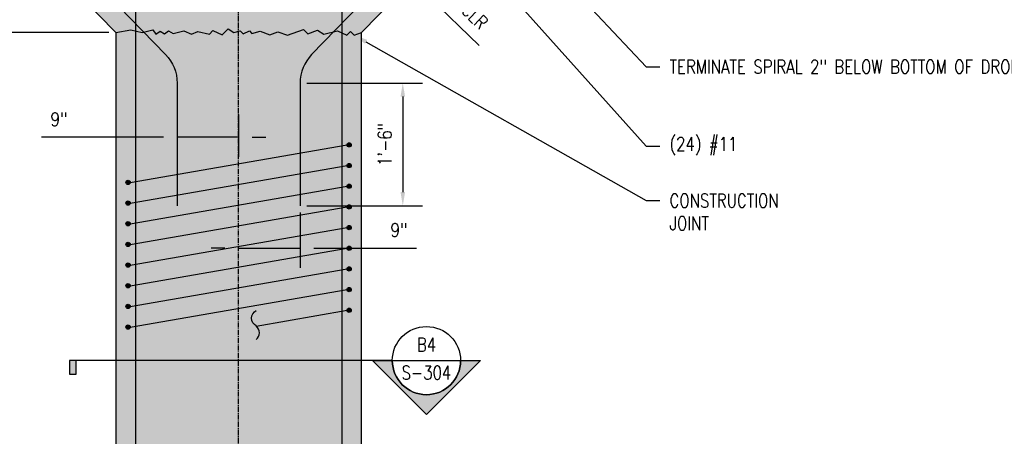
# Model space of a CAD drawing. Header units: inches. Extents: x 870 to 1996, y -84 to 460.
# Tile 12 of 20: x 970 to 1114, y 71 to 132. Entities that reach past the tile are written whole.
import ezdxf
from ezdxf import colors
from ezdxf.entities.mleader import LeaderData, LeaderLine
from ezdxf.enums import TextEntityAlignment as Align
from ezdxf.math import Vec2, Vec3

# ---------------------------------------------------------------- set-up
doc = ezdxf.new("R2010")
doc.units = ezdxf.units.IN
doc.header["$MEASUREMENT"] = 0
doc.linetypes.add('CENTER2', pattern=[1.125, 0.75, -0.125, 0.125, -0.125])
for name, color, linetype in [('A-DETL', 3, 'Continuous'), ('A-DETL-WIDE', 5, 'Continuous'), ('G-ANNO-SYMB', 2, 'Continuous'), ('S-ANNO-DIMS', 1, 'Continuous'), ('S-ANNO-NOTE', 2, 'Continuous'), ('S-ANNO-SYMB', 2, 'Continuous'), ('S-ANNO-TEXT', 2, 'Continuous'), ('S-COLS', 53, 'Continuous'), ('S-GRID', 1, 'CENTER2')]:
    doc.layers.add(name, color=color, linetype=linetype)
doc.layers.add('A-WALL-PATT', color=9, linetype='Continuous', true_color=0x808080)
doc.styles.add('Annotative', font='romans.shx', dxfattribs={"width": 0.8, "height": 0.125})
doc.styles.add('Arial', font='romans.shx', dxfattribs={"width": 0.8})
doc.styles.add('ROMANS', font='romans.shx', dxfattribs={"width": 0.8})
doc.dimstyles.new('Annotative', dxfattribs={"dimscale": 0, "dimtxt": 0.125, "dimasz": 0.125, "dimexe": 0.18, "dimexo": 0.0625, "dimgap": 0.09, "dimtad": 1, "dimdec": 3, "dimzin": 3, "dimdsep": 46, "dimlunit": 4, "dimtxsty": 'Annotative', "dimcen": 0.09, "dimclrt": 2, "dimazin": 2, "dimtfac": 1, "dimtdec": 3, "dimtmove": 0, "dimatfit": 0, "dimfxl": 1, "dimtfill": 1, "dimfrac": 2, "dimtolj": 1, "dimtzin": 0, "dimarcsym": 0})

# ---------------------------------------------------------------- blocks, each defined once
blk = doc.blocks.new('*D60')
at = {"layer": 'S-ANNO-DIMS', "color": 0, "lineweight": -2, "transparency": 16777216}
for p, q in [((983.08, 130.12), (955.93, 130.12)), ((958.81, 128.12), (958.81, 3.5))]:
    blk.add_line(p, q, dxfattribs=at)
at = {"layer": 'S-ANNO-DIMS', "color": 0, "transparency": 16777216}
for points in [[(958.47, 128.12), (959.14, 128.12), (958.81, 130.12)], [(958.47, 3.5), (959.14, 3.5), (958.81, 1.5)]]:
    blk.add_solid(points, dxfattribs=at)
at = {"layer": 'S-ANNO-DIMS', "color": 2, "lineweight": -3, "transparency": 16777216, "insert": (955.84, 65.81), "char_height": 2, "width": 23.6482, "attachment_point": 5, "rotation": 90, "style": 'Annotative'}
blk.add_mtext('\\A1;10\'-8 5/8"', dxfattribs=at)
blk = doc.blocks.new('*D61')
at = {"layer": 'S-ANNO-DIMS', "color": 0, "lineweight": -2, "transparency": 16777216}
for p, q in [((993.08, 121.73), (993.08, 111.91)), ((1002.08, 118.13), (1002.08, 111.91)), ((991.08, 114.79), (973.22, 114.79)), ((1002.08, 114.79), (993.08, 114.79)), ((1004.08, 114.79), (1006.08, 114.79))]:
    blk.add_line(p, q, dxfattribs=at)
at = {"layer": 'S-ANNO-DIMS', "color": 0, "transparency": 16777216}
for points in [[(991.08, 115.12), (991.08, 114.46), (993.08, 114.79)], [(1004.08, 115.12), (1004.08, 114.46), (1002.08, 114.79)]]:
    blk.add_solid(points, dxfattribs=at)
at = {"layer": 'S-ANNO-DIMS', "color": 2, "lineweight": -3, "transparency": 16777216, "insert": (975.77, 117.42), "char_height": 2, "width": 3.1065, "attachment_point": 5, "style": 'Annotative', "bg_fill": 3, "box_fill_scale": 1.25, "bg_fill_color": 256, "bg_fill_true_color": 13158600, "bg_fill_transparency": 0}
blk.add_mtext('\\A1;9"', dxfattribs=at)
blk = doc.blocks.new('*D62')
at = {"layer": 'S-ANNO-DIMS', "color": 0, "lineweight": -2, "transparency": 16777216}
for p, q in [((1011.08, 103.73), (1011.08, 95.65)), ((1000.08, 98.53), (998.08, 98.53)), ((1002.08, 98.53), (1011.08, 98.53)), ((1013.08, 98.53), (1028.11, 98.53))]:
    blk.add_line(p, q, dxfattribs=at)
at = {"layer": 'S-ANNO-DIMS', "color": 0, "transparency": 16777216}
for points in [[(1000.08, 98.86), (1000.08, 98.19), (1002.08, 98.53)], [(1013.08, 98.86), (1013.08, 98.19), (1011.08, 98.53)]]:
    blk.add_solid(points, dxfattribs=at)
at = {"layer": 'S-ANNO-DIMS', "color": 2, "lineweight": -3, "transparency": 16777216, "insert": (1025.56, 101.16), "char_height": 2, "width": 3.1065, "attachment_point": 5, "style": 'Annotative', "bg_fill": 3, "box_fill_scale": 1.25, "bg_fill_color": 256, "bg_fill_true_color": 13158600, "bg_fill_transparency": 0}
blk.add_mtext('\\A1;9"', dxfattribs=at)
blk = doc.blocks.new('*D66')
at = {"layer": 'S-ANNO-DIMS', "color": 0, "lineweight": -2, "transparency": 16777216}
for p, q in [((1012.08, 122.73), (1029, 122.73)), ((1026.12, 120.73), (1026.12, 106.73)), ((1012.08, 104.73), (1029, 104.73))]:
    blk.add_line(p, q, dxfattribs=at)
at = {"layer": 'S-ANNO-DIMS', "color": 0, "transparency": 16777216}
for points in [[(1025.79, 120.73), (1026.46, 120.73), (1026.12, 122.73)], [(1025.79, 106.73), (1026.46, 106.73), (1026.12, 104.73)]]:
    blk.add_solid(points, dxfattribs=at)
at = {"layer": 'S-ANNO-DIMS', "color": 2, "lineweight": -3, "transparency": 16777216, "insert": (1023.49, 113.73), "char_height": 2, "width": 8.2186, "attachment_point": 5, "rotation": 90, "style": 'Annotative'}
blk.add_mtext('\\A1;1\'-6"', dxfattribs=at)
blk = doc.blocks.new('Reinforcing Bar Section_USACE - __5-V7-INTERIOR COLUMN SECTION')
h = blk.add_hatch(color=256)
h.dxf.hatch_style = 1
h.paths.add_polyline_path([(-1177.2, 10.66, 1), (-1177.83, 10.66, 1)])
blk.add_circle((-1177.51, 10.66), 0.312)
blk = doc.blocks.new('*D71')
at = {"layer": 'S-ANNO-DIMS', "color": 0, "lineweight": -2, "transparency": 16777216}
for p, q in [((1023.91, 141.25), (1022.48, 142.65)), ((1025.35, 139.86), (1027.5, 137.77)), ((1028.93, 136.38), (1037.3, 128.25))]:
    blk.add_line(p, q, dxfattribs=at)
at = {"layer": 'S-ANNO-DIMS', "color": 0, "transparency": 16777216}
for points in [[(1024.15, 141.49), (1023.68, 141.01), (1025.35, 139.86)], [(1029.17, 136.61), (1028.7, 136.14), (1027.5, 137.77)]]:
    blk.add_solid(points, dxfattribs=at)
at = {"layer": 'S-ANNO-DIMS', "color": 2, "transparency": 16777216, "insert": (1037.81, 133.74), "char_height": 2, "attachment_point": 5, "rotation": 315.8401, "style": 'Annotative', "bg_fill": 3, "box_fill_scale": 1.25, "bg_fill_color": 256, "bg_fill_true_color": 13158600, "bg_fill_transparency": 0}
blk.add_mtext('\\A1;3"\\PCLR', dxfattribs=at)
blk = doc.blocks.new('*U83')
at = {"lineweight": -3}
blk.add_hatch(color=256, dxfattribs=at).paths.add_polyline_path([(-3.205, 0), (-3.2675, 0), (-3.2675, -0.125), (-3.205, -0.125)])
h = blk.add_hatch(color=256, dxfattribs=at)
edge = h.paths.add_edge_path()
edge.add_line((0.3125, 0), (0.4947, 0))
edge.add_line((0.4947, 0), (0, -0.4947))
edge.add_line((0, -0.4947), (-0.4947, 0))
edge.add_line((-0.4947, 0), (-0.3125, 0))
edge.add_arc((0, 0), 0.3125, 180, 360)
at = {"linetype": 'Continuous', "lineweight": -3}
blk.add_line((-0.3125, 0), (-3.2675, 0), dxfattribs=at)
at = {"lineweight": -3}
for p, q in [((-0.4947, 0), (0, -0.4947)), ((-0.3125, 0), (0.3125, 0)), ((0, -0.4947), (0.4947, 0))]:
    blk.add_line(p, q, dxfattribs=at)
at = {"lineweight": -3, "flags": 128}
blk.add_lwpolyline([(-3.205, 0), (-3.2675, 0), (-3.2675, -0.125), (-3.205, -0.125), (-3.205, 0)], close=True, dxfattribs=at)
blk.add_lwpolyline([(0.3125, 0), (0.4947, 0), (0, -0.4947), (-0.4947, 0), (-0.3125, 0, 1), (0.3125, 0)], format="xyb", close=True, dxfattribs=at)
blk.add_lwpolyline([(0.3125, -0.0156), (0.3125, -0.0156)], dxfattribs=at)
blk.add_lwpolyline([(0.3125, -0.0156), (0.3125, -0.0156)], dxfattribs=at)
at = {"lineweight": -3}
blk.add_circle((0, 0), 0.3125, dxfattribs=at)
at = {"linetype": 'Continuous', "lineweight": -3, "style": 'Arial'}
blk.add_attdef('X#', text='', height=0.0938, dxfattribs=at).set_placement((0, 0.0469), align=Align.BOTTOM_CENTER)
blk.add_attdef('X-###', text='', height=0.0938, dxfattribs=at).set_placement((0, -0.0469), align=Align.TOP_CENTER)

msp = doc.modelspace()

# ---------------------------------------------------------------- hatches: boundary and pattern name
at = {"layer": 'A-WALL-PATT', "lineweight": -3}
h = msp.add_hatch(dxfattribs=at)
h.set_pattern_fill('AR-CONC', color=8, style=0)
h.set_pattern_definition([(50, (0, 0), (7.172602, -0.62752), [0.75, -8.25]), (355, (0, 0), (-1.387513, 7.52192), [0.6, -6.6]), (100.45144, (0.598, -0.052), (5.78509, 6.8944), [0.6374, -7.01142]), (46.1842, (0, 2), (10.67241, -1.65519), [1.125, -12.375]), (96.6356, (0.889, 1.862), (9.34662, 9.74119), [0.9561, -10.51714]), (351.1842, (0, 2), (9.34662, 9.74119), [0.9, -9.9]), (21, (1, 1.5), (5.96907, -4.02619), [0.75, -8.25]), (326, (1, 1.5), (2.433153, 7.2515), [0.6, -6.6]), (71.45144, (1.4974, 1.1645), (8.402224, 3.22531), [0.6374, -7.01142]), (37.5, (0, 0), (0.1215986, 3.3289385), [0, -6.52, 0, -6.7, 0, -6.625]), (7.5, (0, 0), (2.630695, 3.944117), [0, -3.82, 0, -6.37, 0, -2.525]), (327.5, (-2.23, 0), (5.3382244, -0.225549), [0, -2.5, 0, -7.8, 0, -10.35]), (317.5, (-3.23, 0), (5.831862, 1.00105), [0, -3.25, 0, -5.18, 0, -7.35])])
h.paths.add_polyline_path([(1098.0774, 185.375), (1150.1995, 185.375), (1150.1995, 197.875), (1150.1995, 198.875), (1149.1995, 199.375), (1150.1995, 199.875), (1150.1995, 206.375), (898.267, 206.375), (898.267, 199.875), (897.267, 199.375), (899.267, 198.375), (898.267, 197.875), (898.267, 185.375), (906.0774, 185.375), (918.0774, 173.375), (942.0774, 173.375), (984.0774, 130.125), (984.0774, 1.5), (986.2932, 1.8907), (987.9718, 1.5), (989.5238, 1.887), (989.954, 1.2726), (990.5684, 1.7028), (991.2179, 1.3278), (991.8323, 1.758), (992.4818, 1.383), (994.0488, 1.7737), (995.1817, 1.2454), (996.088, 1.668), (997.7925, 1.2713), (998.3228, 1.8016), (999.6823, 1.1677), (1000.5661, 2.0516), (1001.3539, 1.5), (1002.3198, 1.7588), (1002.7637, 1.315), (1003.67, 1.7376), (1004.0235, 1.384), (1005.2309, 1.7076), (1006.6405, 1.1945), (1007.8151, 1.622), (1009.2246, 1.109), (1011.5739, 1.9641), (1012.2101, 1.3278), (1012.7384, 1.6978), (1013.4066, 1.1372), (1014.4035, 1.5), (1014.6903, 1.0904), (1016.5696, 1.7745), (1017.9291, 1.1405), (1018.4594, 1.6709), (1018.9898, 1.1405), (1020.0774, 1.5), (1020.0774, 130.125), (1062.0774, 173.375), (1086.0774, 173.375)])

# ---------------------------------------------------------------- linework, layer by layer
at = {"layer": 'A-DETL', "lineweight": -3}
for p, q in [((986.2024, 108.1549), (1017.9524, 113.657)), ((986.2024, 105.1237), (1017.9524, 110.6258)), ((986.2024, 102.0924), (1017.9524, 107.5945)), ((986.2024, 99.0612), (1017.9524, 104.5633)), ((986.2024, 96.0299), (1017.9524, 101.532)), ((986.2024, 92.9987), (1017.9524, 98.5008)), ((986.2024, 89.9674), (1017.9524, 95.4695)), ((986.2024, 86.9362), (1017.9524, 92.4383)), ((1004.6687, 87.074), (1017.9524, 89.407))]:
    msp.add_line(p, q, dxfattribs=at)
msp.add_lwpolyline([(984.0774, 130.125), (986.2932, 130.5157), (987.9718, 130.125), (989.5238, 130.512), (989.954, 129.8976), (990.5684, 130.3278), (991.2179, 129.9528), (991.8323, 130.383), (992.4818, 130.008), (994.0488, 130.3987), (995.1817, 129.8704), (996.088, 130.293), (997.7925, 129.8963), (998.3228, 130.4266), (999.6823, 129.7927), (1000.5661, 130.6766), (1001.3539, 130.125), (1002.3198, 130.3838), (1002.7637, 129.94), (1003.67, 130.3626), (1004.0235, 130.009), (1005.2309, 130.3326), (1006.6405, 129.8195), (1007.8151, 130.247), (1009.2246, 129.734), (1011.5739, 130.5891), (1012.2101, 129.9528), (1013.632, 130.4968), (1014.5528, 129.8936), (1016.5696, 130.3995), (1017.9291, 129.7655), (1018.4594, 130.2959), (1018.9898, 129.7655), (1020.0774, 130.125)], dxfattribs=at)
msp.add_lwpolyline([(1004.6687, 85.1053, 0.44469329), (1004.6687, 87.1053, -0.60352966), (1004.6687, 89.3553)], format="xyb", dxfattribs=at)
at = {"layer": 'S-COLS', "lineweight": -3}
for p, q in [((984.0774, 130.125), (942.0774, 173.375)), ((1020.0774, 130.125), (1062.0774, 173.375)), ((984.0774, 130.125), (984.0774, 1.5)), ((1020.0774, 1.5), (1020.0774, 130.125))]:
    msp.add_line(p, q, dxfattribs=at)
at = {"layer": 'S-GRID', "lineweight": -3}
msp.add_line((1002.0774, -57.14), (1002.0774, 228.9767), dxfattribs=at)

# ---------------------------------------------------------------- block references
at = {"layer": 'A-DETL', "lineweight": -3}
for p in [(2163.4027, 97.4969), (2163.4027, 94.4657), (2163.4027, 91.4344), (2163.4027, 88.4032), (2163.4027, 85.3719), (2163.4027, 82.3407), (2195.7777, 81.7802), (2163.4027, 79.3094), (2195.7777, 78.749), (2163.4027, 76.2782)]:
    msp.add_blockref('Reinforcing Bar Section_USACE - __5-V7-INTERIOR COLUMN SECTION', p, dxfattribs=at)
at = {"layer": 'G-ANNO-SYMB', "lineweight": -3}
ref = msp.add_blockref('*U83', (1029.5861, 82.0232), dxfattribs=dict(at, xscale=16, yscale=16, zscale=16))
ref.add_attrib('X-###', 'S-304', dxfattribs={"layer": 'S-ANNO-SYMB', "color": 1, "linetype": 'Continuous', "lineweight": -2, "height": 2, "style": 'ROMANS', "width": 0.8}).set_placement((1029.5861, 81.2732), align=Align.TOP_CENTER)
ref.add_attrib('X#', 'B4', dxfattribs={"layer": 'S-ANNO-TEXT', "color": 1, "linetype": 'Continuous', "lineweight": -2, "height": 2, "style": 'ROMANS', "width": 0.8}).set_placement((1029.5861, 82.7732), align=Align.BOTTOM_CENTER)

# ---------------------------------------------------------------- dimensions: what is measured, and where the dimension line sits
at = {"layer": 'S-ANNO-DIMS', "lineweight": -3}
dim = msp.add_linear_dim(base=(958.8064, 1.5), p1=(984.0774, 130.125), p2=(984.0774, 1.5), angle=90, dimstyle='Annotative', override={"dimpost": '\\X', "dimse2": 1, "dimtfill": 0}, dxfattribs=at)
dim.commit()
dim.dimension.update_dxf_attribs({"geometry": '*D60', "text_midpoint": (955.8426, 65.8125)})

# ---------------------------------------------------------------- leaders
at = {"layer": 'S-ANNO-NOTE', "lineweight": -3}
ml = msp.add_multileader_mtext('Standard', dxfattribs=at)
ml.set_content('TERMINATE SPIRAL 2" BELOW BOTTOM OF DROP PANEL ELEVATION', color=256, style='Annotative')
ml.set_leader_properties(color=1, lineweight=-1)
ml.build(insert=Vec2(0, 0))
ml.multileader.update_dxf_attribs({"text_right_attachment_type": 3, "dogleg_length": 0.125, "arrow_head_size": 2, "scale": 16})
ctx = ml.context
ctx.base_point, ctx.scale, ctx.char_height, ctx.arrow_head_size, ctx.landing_gap_size, ctx.plane_origin = Vec3(1063.7456, 125.1122), 16, 2, 2, 1.44, Vec3(1038.7809, 126.8498)
ctx.right_attachment = 3
notes = []
notes.append((ctx, [(0, (1, 1, 0), (1061.7456, 125.1122), (1, 0), 2, [(0, [(1018.5774, 171.0625)], 0, [])])]))
ctx.mtext.insert, ctx.mtext.width, ctx.mtext.defined_height, ctx.mtext.flow_direction = Vec3(1065.1856, 126.1122), 33.949788, 8.4339, 5
for ctx, leaders in notes:
    for number, flags, end, landing, length, lines in leaders:
        leader = LeaderData()
        leader.index, (leader.has_last_leader_line, leader.has_dogleg_vector, leader.attachment_direction) = number, flags
        leader.last_leader_point, leader.dogleg_vector, leader.dogleg_length = Vec3(end), Vec3(landing), length
        for number, points, colour, breaks in lines:
            line = LeaderLine()
            line.index, line.vertices, line.color, line.breaks = number, Vec3.list(points), colors.encode_raw_color(colour), breaks
            leader.lines.append(line)
        ctx.leaders.append(leader)

# ---------------------------------------------------------------- next in the draw order: dimensions: what is measured, and where the dimension line sits
at = {"layer": 'S-ANNO-DIMS', "lineweight": -3}
dim = msp.add_linear_dim(base=(1002.0774, 114.789), p1=(993.0774, 122.7295), p2=(1002.0774, 119.1325), dimstyle='Annotative', override={"dimpost": '\\X', "dimsah": 1}, dxfattribs=at)
dim.commit()
dim.dimension.update_dxf_attribs({"geometry": '*D61', "text_midpoint": (975.7673, 114.789), "dimtype": 160})

# ---------------------------------------------------------------- next in the draw order: linework, layer by layer
at = {"layer": 'A-DETL-WIDE', "lineweight": -3}
for points in [[(898.267, 202.1887), (915.7413, 202.1887, -0.20272562), (920.0457, 200.3687), (991.3818, 126.9095, -0.19510467), (993.0774, 122.7295), (993.0774, 104.7295)], [(963.0217, 202.1887), (981.0217, 202.1887, -0.37765426), (986.9738, 196.9451), (986.9738, -37.1775, -0.41421356), (980.9738, -43.1775), (962.9738, -43.1775)]]:
    msp.add_lwpolyline(points, format="xyb", dxfattribs=at)

# ---------------------------------------------------------------- next in the draw order: dimensions: what is measured, and where the dimension line sits
at = {"layer": 'S-ANNO-DIMS', "lineweight": -3}
dim = msp.add_linear_dim(base=(1011.0774, 98.5265), p1=(1002.0774, 119.1325), p2=(1011.0774, 104.7295), dimstyle='Annotative', override={"dimpost": '\\X', "dimsah": 1, "dimse1": 1}, dxfattribs=at)
dim.commit()
dim.dimension.update_dxf_attribs({"geometry": '*D62', "text_midpoint": (1025.5612, 98.5265), "dimtype": 160})

# ---------------------------------------------------------------- next in the draw order: linework, layer by layer
at = {"layer": 'A-DETL-WIDE', "lineweight": -3}
msp.add_lwpolyline([(1041.1331, 202.1887), (1023.1331, 202.1887, 0.37765426), (1017.181, 196.9451), (1017.181, -37.1775, 0.41421356), (1023.181, -43.1775), (1041.181, -43.1775)], format="xyb", dxfattribs=at)

# ---------------------------------------------------------------- next in the draw order: block references
at = {"layer": 'A-DETL', "lineweight": -3}
for p in [(2195.7777, 102.999), (2195.7777, 99.9677), (2195.7777, 96.9365), (2195.7777, 93.9052), (2195.7777, 90.874), (2195.7777, 87.8427), (2195.7777, 84.8115)]:
    msp.add_blockref('Reinforcing Bar Section_USACE - __5-V7-INTERIOR COLUMN SECTION', p, dxfattribs=at)

# ---------------------------------------------------------------- next in the draw order: dimensions: what is measured, and where the dimension line sits
at = {"layer": 'S-ANNO-DIMS', "lineweight": -3}
dim = msp.add_linear_dim(base=(1026.1218, 104.7295), p1=(1011.0774, 122.7295), p2=(1011.0774, 104.7295), angle=90, dimstyle='Annotative', override={"dimpost": '\\X', "dimtfill": 0}, dxfattribs=at)
dim.commit()
dim.dimension.update_dxf_attribs({"geometry": '*D66', "text_midpoint": (1023.4914, 113.7295)})

# ---------------------------------------------------------------- next in the draw order: leaders
at = {"layer": 'S-ANNO-NOTE', "lineweight": -3}
ml = msp.add_multileader_mtext('Standard', dxfattribs=at)
ml.set_content('\\pxt3.2,6.4,9.6,12.8,16,19.2,22.4,25.6,28.8,32,35.2,38.4,41.6,44.8,48,51.2,54.4,57.6,60.8,64,67.2,70.4,73.6,76.8,80,83.2,86.4,89.6,92.8,96,99.2,102.4;{\\C256;CONSTRUCTION\\PJOINT}', color=256, style='Annotative')
ml.set_leader_properties(color=1, linetype='ByLayer', lineweight=-1)
ml.build(insert=Vec2(0, 0))
ml.multileader.update_dxf_attribs({"text_right_attachment_type": 3, "dogleg_length": 0.125, "arrow_head_size": 2, "scale": 16})
ctx = ml.context
ctx.base_point, ctx.scale, ctx.char_height, ctx.arrow_head_size, ctx.landing_gap_size, ctx.plane_origin = Vec3(1063.7456, 105.4837), 16, 2, 2, 1.44, Vec3(1026.4923, 101.1773)
ctx.right_attachment = 3
notes = []
notes.append((ctx, [(0, (1, 1, 0), (1061.7456, 105.4837), (1, 0), 2, [(0, [(1018.9898, 129.7655)], 0, [])])]))
ctx.mtext.insert, ctx.mtext.width, ctx.mtext.defined_height, ctx.mtext.flow_direction = Vec3(1065.1856, 106.4837), 34.61305, 4.6939, 5
for ctx, leaders in notes:
    for number, flags, end, landing, length, lines in leaders:
        leader = LeaderData()
        leader.index, (leader.has_last_leader_line, leader.has_dogleg_vector, leader.attachment_direction) = number, flags
        leader.last_leader_point, leader.dogleg_vector, leader.dogleg_length = Vec3(end), Vec3(landing), length
        for number, points, colour, breaks in lines:
            line = LeaderLine()
            line.index, line.vertices, line.color, line.breaks = number, Vec3.list(points), colors.encode_raw_color(colour), breaks
            leader.lines.append(line)
        ctx.leaders.append(leader)

# ---------------------------------------------------------------- next in the draw order: dimensions: what is measured, and where the dimension line sits
at = {"layer": 'S-ANNO-DIMS'}
dim = msp.add_linear_dim(base=(1025.3479, 139.8586), p1=(1031.1869, 141.5651), p2=(1029.0347, 143.6551), angle=135.840054, text='<>\\PCLR', dimstyle='Annotative', override={"dimpost": '\\X', "dimse1": 1, "dimse2": 1}, dxfattribs=at)
dim.commit()
dim.dimension.update_dxf_attribs({"geometry": '*D71', "text_midpoint": (1034.8185, 130.6616), "dimtype": 161})

# ---------------------------------------------------------------- next in the draw order: linework, layer by layer
at = {"layer": 'A-DETL-WIDE', "lineweight": -3}
msp.add_lwpolyline([(1112.4135, 202.1887), (1088.4135, 202.1887, 0.20272562), (1084.1091, 200.3687), (1012.773, 126.9095, 0.19510467), (1011.0774, 122.7295), (1011.0774, 104.7295)], format="xyb", dxfattribs=at)

# ---------------------------------------------------------------- next in the draw order: leaders
at = {"layer": 'S-ANNO-NOTE', "lineweight": -3}
ml = msp.add_multileader_mtext('Standard', dxfattribs=at)
ml.set_content('(24) #11', color=256, style='Annotative')
ml.set_leader_properties(color=1, lineweight=-1)
ml.build(insert=Vec2(0, 0))
ml.multileader.update_dxf_attribs({"text_right_attachment_type": 3, "dogleg_length": 0.125, "arrow_head_size": 2, "scale": 16})
ctx = ml.context
ctx.base_point, ctx.scale, ctx.char_height, ctx.arrow_head_size, ctx.landing_gap_size, ctx.plane_origin = Vec3(1063.7456, 113.4712), 16, 2, 2, 1.44, Vec3(1038.7809, 119.1875)
ctx.right_attachment = 3
notes = []
notes.append((ctx, [(0, (1, 1, 0), (1061.7456, 113.4712), (1, 0), 2, [(0, [(1032.2742, 146.4107)], 0, [])])]))
ctx.mtext.insert, ctx.mtext.width, ctx.mtext.defined_height, ctx.mtext.flow_direction = Vec3(1065.1856, 114.8045), 11.620751, 8.4339, 5
for ctx, leaders in notes:
    for number, flags, end, landing, length, lines in leaders:
        leader = LeaderData()
        leader.index, (leader.has_last_leader_line, leader.has_dogleg_vector, leader.attachment_direction) = number, flags
        leader.last_leader_point, leader.dogleg_vector, leader.dogleg_length = Vec3(end), Vec3(landing), length
        for number, points, colour, breaks in lines:
            line = LeaderLine()
            line.index, line.vertices, line.color, line.breaks = number, Vec3.list(points), colors.encode_raw_color(colour), breaks
            leader.lines.append(line)
        ctx.leaders.append(leader)

doc.saveas('drawing.dxf')
